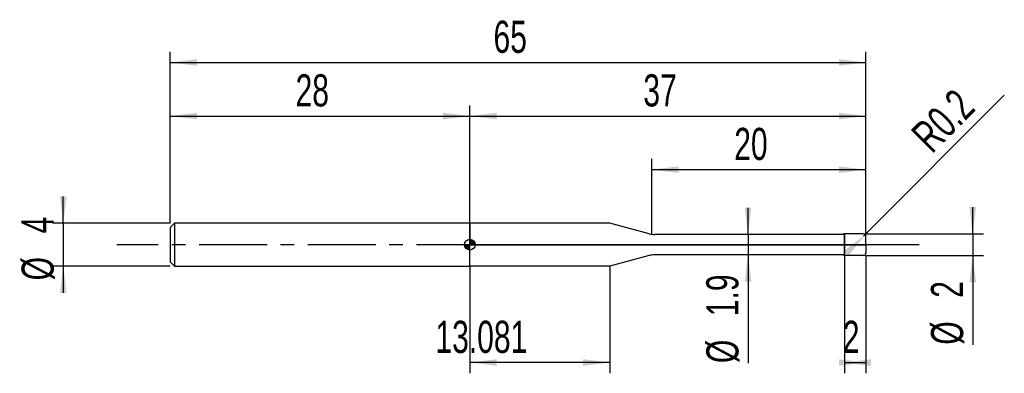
# Model space of a CAD drawing. Extents: x -14.1 to 77.9, y -12 to 21.
import ezdxf
from ezdxf.enums import TextEntityAlignment as Align

# ---------------------------------------------------------------- set-up
doc = ezdxf.new("R2010")
doc.units = 0
doc.linetypes.add('CENTER', pattern=[10.16, 6.35, -1.27, 1.27, -1.27])
doc.layers.get('0').update_dxf_attribs({"linetype": 'CONTINUOUS'})
for name, color, linetype in [('1', 4, 'CONTINUOUS'), ('2', 7, 'CONTINUOUS'), ('4', 2, 'CENTER'), ('CUT', 1, 'CONTINUOUS'), ('NOCUT', 7, 'CONTINUOUS'), ('SK1', 4, 'CONTINUOUS'), ('SK2', 7, 'CONTINUOUS'), ('SK4', 2, 'CENTER')]:
    doc.layers.add(name, color=color, linetype=linetype)
doc.dimstyles.new('SLDDIMSTYLE0', dxfattribs={"dimtxt": 3, "dimasz": 2.5, "dimexe": 0, "dimexo": 0.0625, "dimgap": 0.75, "dimtad": 1, "dimrnd": 1e-09, "dimzin": 12, "dimsah": 1, "dimcen": 0.09, "dimazin": 3, "dimtfac": 1, "dimtofl": 0, "dimtmove": 0, "dimatfit": 3})
doc.dimstyles.new('SLDDIMSTYLE1', dxfattribs={"dimtxt": 3, "dimasz": 2.5, "dimexe": 0, "dimexo": 0.0625, "dimgap": 0.75, "dimtad": 1, "dimrnd": 1e-09, "dimzin": 12, "dimsah": 1, "dimcen": 0.09, "dimazin": 3, "dimtfac": 1, "dimtmove": 0, "dimatfit": 3})
doc.dimstyles.new('SLDDIMSTYLE2', dxfattribs={"dimtxt": 3, "dimasz": 2.5, "dimexe": 0, "dimexo": 0.0625, "dimgap": 0.75, "dimtad": 1, "dimrnd": 1e-09, "dimsah": 1, "dimcen": 0, "dimazin": 3, "dimtfac": 1, "dimtofl": 0, "dimtmove": 0, "dimatfit": 3})

# ---------------------------------------------------------------- blocks, each defined once
blk = doc.blocks.new('_D')
at = {"layer": '2'}
for p, q in [((63, -1), (63, -12)), ((65, -1), (65, -12)), ((63, -11), (65, -11))]:
    blk.add_line(p, q, dxfattribs=at)
for points in [[(65, -11), (62.5, -10.69), (62.5, -11.31)], [(63, -11), (65.5, -11.31), (65.5, -10.69)]]:
    blk.add_solid(points, dxfattribs=at)
at = {"layer": '2', "width": 0.7}
blk.add_text('2', height=3, dxfattribs=at).set_placement((62.854, -11), align=Align.BOTTOM_LEFT)
blk = doc.blocks.new('_D_1')
at = {"layer": '2'}
for p, q in [((75, 1), (75, 3.5)), ((65, 1), (76, 1)), ((75, 1), (75, -1)), ((65, -1), (76, -1)), ((75, -1), (75, -9.333))]:
    blk.add_line(p, q, dxfattribs=at)
for points in [[(75, 1), (75.31, 3.5), (74.69, 3.5)], [(75, -1), (74.69, -3.5), (75.31, -3.5)]]:
    blk.add_solid(points, dxfattribs=at)
at = {"layer": '2', "width": 0.7}
for s, p in [('2', (74.992, -4.959)), ('%%c', (75, -9.333))]:
    blk.add_text(s, height=3, rotation=90, dxfattribs=at).set_placement(p, align=Align.BOTTOM_LEFT)
blk = doc.blocks.new('_D_2')
at = {"layer": '2'}
for p, q in [((28, -2), (28, -12)), ((41.081, -2), (41.081, -12)), ((41.081, -11), (28, -11))]:
    blk.add_line(p, q, dxfattribs=at)
for points in [[(28, -11), (30.5, -11.31), (30.5, -10.69)], [(41.081, -11), (38.581, -10.69), (38.581, -11.31)]]:
    blk.add_solid(points, dxfattribs=at)
at = {"layer": '2', "width": 0.7}
blk.add_text('13.081', height=3, dxfattribs=at).set_placement((24.779, -11), align=Align.BOTTOM_LEFT)
blk = doc.blocks.new('_D_3')
at = {"layer": '2'}
for p, q in [((45, 0.95), (45, 8)), ((65, 0.95), (65, 8)), ((45, 7), (65, 7))]:
    blk.add_line(p, q, dxfattribs=at)
for points in [[(45, 7), (47.5, 6.69), (47.5, 7.31)], [(65, 7), (62.5, 7.31), (62.5, 6.69)]]:
    blk.add_solid(points, dxfattribs=at)
at = {"layer": '2', "width": 0.7}
blk.add_text('20', height=3, dxfattribs=at).set_placement((52.708, 7), align=Align.BOTTOM_LEFT)
blk = doc.blocks.new('_D_4')
at = {"layer": '2'}
for p, q in [((54, 0.95), (54, 3.45)), ((63, 0.95), (53, 0.95)), ((54, 0.95), (54, -0.95)), ((63, -0.95), (53, -0.95)), ((54, -0.95), (54, -11.052))]:
    blk.add_line(p, q, dxfattribs=at)
for points in [[(54, 0.95), (54.31, 3.45), (53.69, 3.45)], [(54, -0.95), (53.69, -3.45), (54.31, -3.45)]]:
    blk.add_solid(points, dxfattribs=at)
at = {"layer": '2', "width": 0.7}
for s, p in [('1.9', (53.992, -6.678)), ('%%c', (54, -11.052))]:
    blk.add_text(s, height=3, rotation=90, dxfattribs=at).set_placement(p, align=Align.BOTTOM_LEFT)
blk = doc.blocks.new('_D_5')
at = {"layer": '2'}
for q in [(77.95, 13.95), (64.8, 0.8)]:
    blk.add_line((64.941, 0.941), q, dxfattribs=at)
blk.add_solid([(64.941, 0.941), (62.954, -0.607), (63.393, -1.046)], dxfattribs=at)
at = {"layer": '2', "width": 0.7}
blk.add_text('R0.2', height=3, rotation=45, dxfattribs=at).set_placement((71.815, 7.775), align=Align.BOTTOM_LEFT)
blk = doc.blocks.new('_D_6')
at = {"layer": 'SK2'}
for p, q in [((0, 2), (0, 18)), ((65, 2), (65, 18)), ((0, 17), (65, 17))]:
    blk.add_line(p, q, dxfattribs=at)
for points in [[(0, 17), (2.5, 16.69), (2.5, 17.31)], [(65, 17), (62.5, 17.31), (62.5, 16.69)]]:
    blk.add_solid(points, dxfattribs=at)
at = {"layer": 'SK2', "width": 0.7}
blk.add_text('65', height=3, dxfattribs=at).set_placement((30.208, 17), align=Align.BOTTOM_LEFT)
blk = doc.blocks.new('_D_7')
at = {"layer": 'SK2'}
for p, q in [((0, 2), (0, 13)), ((28, 2), (28, 13)), ((0, 12), (28, 12))]:
    blk.add_line(p, q, dxfattribs=at)
for points in [[(0, 12), (2.5, 11.69), (2.5, 12.31)], [(28, 12), (25.5, 12.31), (25.5, 11.69)]]:
    blk.add_solid(points, dxfattribs=at)
at = {"layer": 'SK2', "width": 0.7}
blk.add_text('28', height=3, dxfattribs=at).set_placement((11.708, 12), align=Align.BOTTOM_LEFT)
blk = doc.blocks.new('_D_8')
at = {"layer": 'SK2'}
for p, q in [((28, 0), (28, 13)), ((65, 0), (65, 13)), ((28, 12), (65, 12))]:
    blk.add_line(p, q, dxfattribs=at)
for points in [[(28, 12), (30.5, 11.69), (30.5, 12.31)], [(65, 12), (62.5, 12.31), (62.5, 11.69)]]:
    blk.add_solid(points, dxfattribs=at)
at = {"layer": 'SK2', "width": 0.7}
blk.add_text('37', height=3, dxfattribs=at).set_placement((44.208, 12), align=Align.BOTTOM_LEFT)
blk = doc.blocks.new('_D_9')
at = {"layer": 'SK2'}
for p, q in [((-10, 2), (-10, 4.5)), ((0, 2), (-11, 2)), ((-10, 2), (-10, -2)), ((0, -2), (-11, -2)), ((-10, -2), (-10, -4.5))]:
    blk.add_line(p, q, dxfattribs=at)
for points in [[(-10, 2), (-9.69, 4.5), (-10.31, 4.5)], [(-10, -2), (-10.31, -4.5), (-9.69, -4.5)]]:
    blk.add_solid(points, dxfattribs=at)
at = {"layer": 'SK2', "width": 0.7}
for s, p in [('4', (-10.008, 1.041)), ('%%c', (-10, -3.333))]:
    blk.add_text(s, height=3, rotation=90, dxfattribs=at).set_placement(p, align=Align.BOTTOM_LEFT)
blk = doc.blocks.new('*U12')
at = {"color": 0, "linetype": 'CONTINUOUS'}
for points in [[(0, 0), (0, 0.5), (0.098, 0)], [(0.098, 0), (0, 0.5), (0.098, 0.49)], [(0.098, 0), (0.098, 0.49), (0.191, 0)], [(0.191, 0), (0.098, 0.49), (0.191, 0.462)], [(0.191, 0), (0.191, 0.462), (0.278, 0)], [(0.278, 0), (0.191, 0.462), (0.278, 0.416)], [(0.278, 0), (0.278, 0.416), (0.354, 0)], [(0.354, 0), (0.278, 0.416), (0.354, 0.354)], [(0.354, 0), (0.354, 0.354), (0.416, 0)], [(0.416, 0), (0.354, 0.354), (0.416, 0.278)], [(0.416, 0), (0.416, 0.278), (0.462, 0)], [(0.462, 0), (0.416, 0.278), (0.462, 0.191)], [(0.462, 0), (0.462, 0.191), (0.49, 0)], [(0.49, 0), (0.462, 0.191), (0.49, 0.098)], [(0.49, 0), (0.49, 0.098), (0.5, 0)]]:
    blk.add_solid(points, dxfattribs=at)
blk = doc.blocks.new('*U13')
at = {"color": 0, "linetype": 'CONTINUOUS'}
for points in [[(-0.492, -0.087), (-0.5, 0), (-0.492, 0)], [(-0.492, -0.087), (-0.492, 0), (-0.47, -0.171)], [(-0.47, -0.171), (-0.492, 0), (-0.47, 0)], [(-0.47, -0.171), (-0.47, 0), (-0.433, -0.25)], [(-0.433, -0.25), (-0.47, 0), (-0.433, 0)], [(-0.433, -0.25), (-0.433, 0), (-0.383, -0.321)], [(-0.383, -0.321), (-0.433, 0), (-0.383, 0)], [(-0.383, -0.321), (-0.383, 0), (-0.321, -0.383)], [(-0.321, -0.383), (-0.383, 0), (-0.321, 0)], [(-0.321, -0.383), (-0.321, 0), (-0.25, -0.433)], [(-0.25, -0.433), (-0.321, 0), (-0.25, 0)], [(-0.25, -0.433), (-0.25, 0), (-0.171, -0.47)], [(-0.171, -0.47), (-0.25, 0), (-0.171, 0)], [(-0.171, -0.47), (-0.171, 0), (-0.087, -0.492)], [(-0.087, -0.492), (-0.171, 0), (-0.087, 0)], [(-0.087, -0.492), (-0.087, 0), (0, -0.5)], [(0, -0.5), (-0.087, 0), (0, 0)]]:
    blk.add_solid(points, dxfattribs=at)
blk = doc.blocks.new('SW_DOWELSYMBOL_0')
at = {"layer": 'SK1', "color": 0}
blk.add_circle((0, 0), 0.5, dxfattribs=at)
at = {"color": 0, "linetype": 'CONTINUOUS'}
for name in ['*U13', '*U12']:
    blk.add_blockref(name, (0, 0), dxfattribs=at)

msp = doc.modelspace()

# ---------------------------------------------------------------- linework, layer by layer
at = {"layer": '1'}
for p, q in [((41.081, 2), (28, 2)), ((28, 2), (28, 0)), ((44.746, 1.018), (41.081, 2)), ((62.716, 0.95), (45.263, 0.95)), ((63, 1), (62.716, 0.95)), ((64.8, 1), (63, 1)), ((63, 1), (63, 0)), ((63, 0), (63, 1)), ((28, -2), (28, 0)), ((63, -1), (63, 0)), ((63, 0), (63, -1)), ((65, 0), (65, 0.8)), ((65, 0), (65, -0.8)), ((44.746, -1.018), (41.081, -2)), ((62.716, -0.95), (45.263, -0.95)), ((63, -1), (62.716, -0.95)), ((64.8, -1), (63, -1)), ((41.081, -2), (28, -2))]:
    msp.add_line(p, q, dxfattribs=at)
for centre, radius, start, end in [((45.263, 2.95), 2, 255, 270), ((64.8, 0.8), 0.2, 0, 90), ((64.8, -0.8), 0.2, 270, 0), ((45.263, -2.95), 2, 90, 105)]:
    msp.add_arc(centre, radius, start, end, dxfattribs=at)
at = {"layer": '4'}
msp.add_line((65, 0), (28, 0), dxfattribs=at)
at = {"layer": 'CUT'}
for p, q in [((64.8, 1), (63, 1)), ((63, 1), (63, 0)), ((63, 0), (65, 0)), ((65, 0), (65, 0.8))]:
    msp.add_line(p, q, dxfattribs=at)
msp.add_arc((64.8, 0.8), 0.2, 0, 90, dxfattribs=at)
at = {"layer": 'NOCUT'}
for p, q in [((41.081, 2), (28, 2)), ((28, 2), (28, 0)), ((44.746, 1.018), (41.081, 2)), ((62.716, 0.95), (45.263, 0.95)), ((63, 1), (62.716, 0.95)), ((63, 0), (63, 1)), ((28, 0), (63, 0))]:
    msp.add_line(p, q, dxfattribs=at)
msp.add_arc((45.263, 2.95), 2, 255, 270, dxfattribs=at)
at = {"layer": 'SK1'}
for p, q in [((0.4, 2), (0, 1.6)), ((28, 2), (0.4, 2)), ((0.4, 2), (0.4, -2)), ((0, 1.6), (0, 0)), ((0, 0), (0, -1.6)), ((0, -1.6), (0.4, -2)), ((0.4, -2), (28, -2))]:
    msp.add_line(p, q, dxfattribs=at)
msp.add_circle((28, 0), 0.5, dxfattribs=at)
at = {"layer": 'SK4'}
msp.add_line((70, 0), (-5, 0), dxfattribs=at)

# ---------------------------------------------------------------- block references
at = {"layer": 'SK1'}
msp.add_blockref('SW_DOWELSYMBOL_0', (28, 0), dxfattribs=at)

# ---------------------------------------------------------------- texts
at = {"layer": 'SK2', "width": 0.7}
msp.add_text('AP1', height=0.05, dxfattribs=at).set_placement((28, -0.018), align=Align.BOTTOM_LEFT)

# ---------------------------------------------------------------- dimensions: what is measured, and where the dimension line sits
at = {"layer": '2'}
dim = msp.add_radius_dim(center=(64.8, 0.8), mpoint=(64.941, 0.941), dimstyle='SLDDIMSTYLE2', dxfattribs=at)
dim.commit()
dim.dimension.update_dxf_attribs({"geometry": '_D_5', "text_midpoint": (75, 11), "dimtype": 164})
for base, p1, p2, picture, middle in [((65, 7), (45, 0.95), (65, 0.95), '_D_3', (55, 7)), ((65, -11), (63, -1), (65, -1), '_D', (64, -11)), ((28, -11), (41.081, -2), (28, -2), '_D_2', (31.081, -11))]:
    dim = msp.add_linear_dim(base=base, p1=p1, p2=p2, dimstyle='SLDDIMSTYLE0', dxfattribs=at)
    dim.commit()
    dim.dimension.update_dxf_attribs({"geometry": picture, "text_midpoint": middle, "dimtype": 160})
for base, p1, p2, picture, middle in [((54, -0.95), (63, 0.95), (63, -0.95), '_D_4', (54, -6)), ((75, -1), (65, 1), (65, -1), '_D_1', (75, -6))]:
    dim = msp.add_linear_dim(base=base, p1=p1, p2=p2, angle=90, text='%%c<>', dimstyle='SLDDIMSTYLE1', dxfattribs=at)
    dim.commit()
    dim.dimension.update_dxf_attribs({"geometry": picture, "text_midpoint": middle, "dimtype": 160})
at = {"layer": 'SK2'}
for base, p1, p2, picture, middle in [((65, 17), (0, 2), (65, 2), '_D_6', (32.5, 17)), ((28, 12), (0, 2), (28, 2), '_D_7', (14, 12)), ((65, 12), (28, 0), (65, 0), '_D_8', (46.5, 12))]:
    dim = msp.add_linear_dim(base=base, p1=p1, p2=p2, dimstyle='SLDDIMSTYLE0', dxfattribs=at)
    dim.commit()
    dim.dimension.update_dxf_attribs({"geometry": picture, "text_midpoint": middle, "dimtype": 160})
dim = msp.add_linear_dim(base=(-10, -2), p1=(0, 2), p2=(0, -2), angle=90, text='%%c<>', dimstyle='SLDDIMSTYLE1', dxfattribs=at)
dim.commit()
dim.dimension.update_dxf_attribs({"geometry": '_D_9', "text_midpoint": (-10, 0), "dimtype": 160})

doc.saveas('drawing.dxf')
